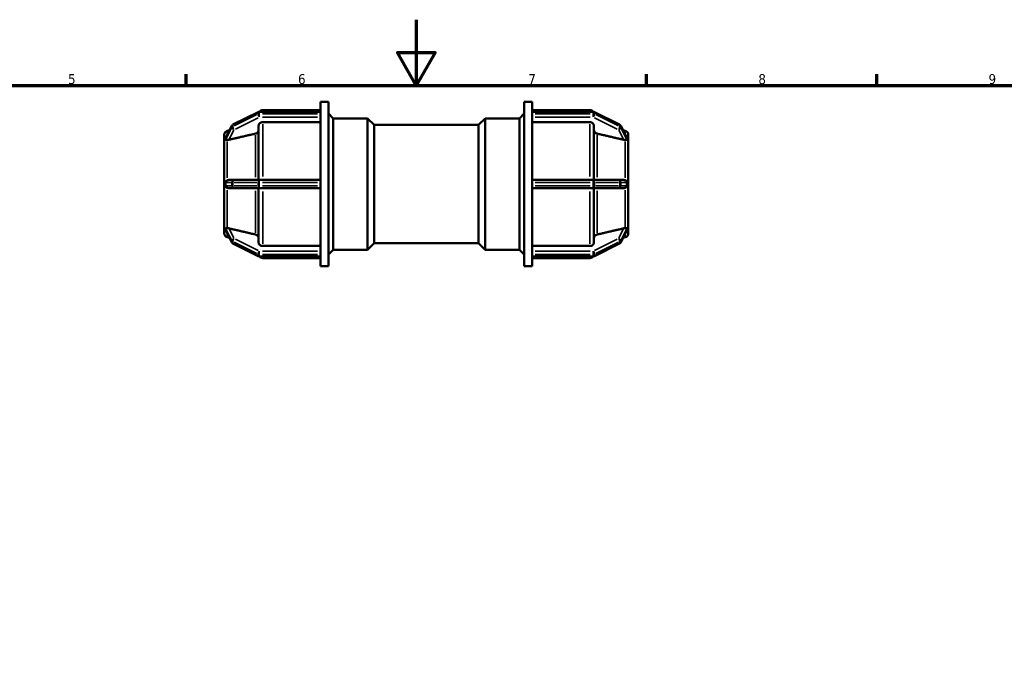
# Model space of a CAD drawing. Header units: millimetres. Extents: x 0 to 901, y -217 to 599.
# Tile 6 of 8: x 300 to 599, y 395 to 594. Entities that reach past the tile are written whole.
import ezdxf

# ---------------------------------------------------------------- set-up
doc = ezdxf.new("R2010")
doc.units = ezdxf.units.MM
for name, color, linetype, lineweight in [('Border (ANSI)', 7, 'Continuous', 70), ('Visible (ANSI)', 7, 'Continuous', 50), ('Visible Narrow (ANSI)', 7, 'Continuous', 35)]:
    doc.layers.add(name, color=color, linetype=linetype, lineweight=lineweight)
doc.styles.add('Note Text (ANSI)', font='tahoma.ttf')

# ---------------------------------------------------------------- blocks, each defined once
blk = doc.blocks.new('Borders Default Border')
at = {"layer": 'Border (ANSI)'}
for p, q in [((350.42, 574), (350.42, 577.45)), ((490.58, 574), (490.58, 577.45)), ((560.67, 574), (560.67, 577.45))]:
    blk.add_line(p, q, dxfattribs=at)
at = {"layer": 'Border (ANSI)', "flags": 128}
for points in [[(420.5, 594), (420.5, 574), (414.73, 584), (426.27, 584), (420.5, 574)], [(20, 20), (20, 574), (821, 574), (821, 20), (20, 20)]]:
    blk.add_lwpolyline(points, dxfattribs=at)
at = {"layer": 'Border (ANSI)', "char_height": 3.05, "attachment_point": 7, "style": 'Note Text (ANSI)'}
for s, insert in [('5', (314.48, 574.34)), ('6', (384.49, 574.34)), ('7', (454.6, 574.4)), ('8', (524.63, 574.33)), ('9', (594.7, 574.34))]:
    blk.add_mtext(s, dxfattribs=dict(at, insert=insert))

msp = doc.modelspace()

# ---------------------------------------------------------------- linework, layer by layer
at = {"layer": 'Visible (ANSI)'}
for p, q in [((391.312, 565.929), (391.312, 568.982)), ((391.312, 568.982), (393.712, 568.982)), ((393.712, 518.982), (393.712, 568.982)), ((453.352, 518.982), (453.352, 568.982)), ((453.352, 568.982), (455.752, 568.982)), ((455.752, 565.929), (455.752, 568.982)), ((372.352, 565.904), (364.682, 562.069)), ((391.312, 565.983), (372.688, 565.983)), ((373.737, 566.482), (391.312, 566.482)), ((391.312, 565.929), (391.312, 565.883)), ((391.312, 565.633), (391.312, 565.883)), ((391.312, 565.383), (391.312, 565.633)), ((391.312, 565.383), (391.312, 565.324)), ((391.312, 544.587), (391.312, 565.324)), ((395.152, 563.982), (393.712, 565.422)), ((395.152, 523.982), (395.152, 563.982)), ((395.152, 563.982), (405.632, 563.982)), ((405.632, 523.982), (405.632, 563.982)), ((407.632, 561.982), (405.632, 563.982)), ((439.432, 561.982), (441.432, 563.982)), ((441.432, 563.982), (441.432, 523.982)), ((441.432, 563.982), (451.912, 563.982)), ((451.912, 563.982), (453.352, 565.422)), ((451.912, 523.982), (451.912, 563.982)), ((455.752, 566.482), (473.328, 566.482)), ((455.752, 565.983), (474.377, 565.983)), ((455.752, 565.883), (455.752, 565.929)), ((455.752, 565.633), (455.752, 565.883)), ((455.752, 565.383), (455.752, 565.633)), ((455.752, 565.324), (455.752, 565.383)), ((455.752, 544.587), (455.752, 565.324)), ((474.712, 565.904), (482.382, 562.069)), ((364.351, 561.743), (362.475, 558.114)), ((372.487, 545.232), (372.487, 561.728)), ((391.312, 562.813), (373.737, 562.813)), ((407.632, 525.982), (407.632, 561.982)), ((407.632, 561.982), (439.432, 561.982)), ((439.432, 525.982), (439.432, 561.982)), ((473.328, 562.813), (455.752, 562.813)), ((474.578, 561.728), (474.578, 545.232)), ((482.713, 561.743), (484.589, 558.114)), ((362.032, 557.589), (362.032, 558.972)), ((362.034, 557.591), (362.032, 557.589)), ((362.032, 557.589), (362.032, 556.964)), ((362.959, 560.179), (363.637, 560.361)), ((484.106, 560.179), (483.428, 560.361)), ((485.031, 557.591), (485.032, 557.589)), ((485.032, 558.972), (485.032, 557.589)), ((485.032, 557.589), (485.032, 556.964)), ((362.032, 556.964), (362.032, 556.339)), ((362.032, 556.339), (362.034, 556.341)), ((362.033, 556.338), (362.032, 556.339)), ((362.032, 545.232), (362.032, 556.339)), ((485.032, 556.339), (485.031, 556.341)), ((485.031, 556.338), (485.032, 556.339)), ((485.032, 556.964), (485.032, 556.339)), ((485.032, 556.339), (485.032, 545.232)), ((362.034, 545.232), (362.032, 545.232)), ((362.032, 545.232), (362.032, 543.982)), ((362.032, 543.982), (362.032, 542.732)), ((362.032, 542.732), (362.034, 542.732)), ((362.032, 531.626), (362.032, 542.732)), ((365.018, 545.232), (363.43, 545.232)), ((363.43, 542.732), (365.018, 542.732)), ((372.688, 545.232), (365.018, 545.232)), ((365.018, 542.732), (372.688, 542.732)), ((372.487, 526.236), (372.487, 542.732)), ((391.312, 545.232), (372.688, 545.232)), ((372.688, 542.732), (391.312, 542.732)), ((391.312, 544.587), (391.312, 544.482)), ((391.312, 543.982), (391.312, 544.482)), ((391.312, 543.482), (391.312, 543.982)), ((391.312, 543.482), (391.312, 543.378)), ((391.312, 522.64), (391.312, 543.378)), ((474.377, 545.232), (455.752, 545.232)), ((455.752, 544.482), (455.752, 544.587)), ((455.752, 543.982), (455.752, 544.482)), ((455.752, 543.482), (455.752, 543.982)), ((455.752, 543.378), (455.752, 543.482)), ((455.752, 522.64), (455.752, 543.378)), ((455.752, 542.732), (474.377, 542.732)), ((482.047, 545.232), (474.377, 545.232)), ((474.377, 542.732), (482.047, 542.732)), ((474.578, 542.732), (474.578, 526.236)), ((483.635, 545.232), (482.047, 545.232)), ((482.047, 542.732), (483.635, 542.732)), ((485.031, 545.232), (485.032, 545.232)), ((485.032, 542.732), (485.031, 542.732)), ((485.032, 545.232), (485.032, 543.982)), ((485.032, 543.982), (485.032, 542.732)), ((485.032, 542.732), (485.032, 531.626)), ((362.032, 531.626), (362.033, 531.627)), ((362.032, 531.626), (362.032, 531.001)), ((362.034, 531.624), (362.032, 531.626)), ((362.032, 531.001), (362.032, 530.376)), ((485.032, 531.626), (485.031, 531.627)), ((485.031, 531.624), (485.032, 531.626)), ((485.032, 531.626), (485.032, 531.001)), ((485.032, 531.001), (485.032, 530.376)), ((362.032, 530.376), (362.034, 530.374)), ((362.032, 528.993), (362.032, 530.376)), ((362.475, 529.85), (364.351, 526.222)), ((362.959, 527.785), (363.637, 527.604)), ((484.589, 529.85), (482.713, 526.222)), ((484.106, 527.785), (483.428, 527.604)), ((485.032, 530.376), (485.031, 530.374)), ((485.032, 530.376), (485.032, 528.993)), ((364.682, 525.895), (372.352, 522.06)), ((373.737, 525.152), (391.312, 525.152)), ((407.632, 525.982), (405.632, 523.982)), ((407.632, 525.982), (439.432, 525.982)), ((439.432, 525.982), (441.432, 523.982)), ((455.752, 525.152), (473.328, 525.152)), ((482.382, 525.895), (474.712, 522.06)), ((372.688, 521.981), (391.312, 521.981)), ((391.312, 522.64), (391.312, 522.582)), ((391.312, 522.332), (391.312, 522.582)), ((391.312, 522.082), (391.312, 522.332)), ((391.312, 522.082), (391.312, 522.036)), ((391.312, 518.982), (391.312, 522.036)), ((395.152, 523.982), (393.712, 522.542)), ((395.152, 523.982), (405.632, 523.982)), ((441.432, 523.982), (451.912, 523.982)), ((451.912, 523.982), (453.352, 522.542)), ((455.752, 522.582), (455.752, 522.64)), ((455.752, 522.332), (455.752, 522.582)), ((455.752, 522.082), (455.752, 522.332)), ((455.752, 522.036), (455.752, 522.082)), ((455.752, 518.982), (455.752, 522.036)), ((474.377, 521.981), (455.752, 521.981)), ((373.737, 521.482), (391.312, 521.482)), ((391.312, 518.982), (393.712, 518.982)), ((453.352, 518.982), (455.752, 518.982)), ((455.752, 521.482), (473.328, 521.482))]:
    msp.add_line(p, q, dxfattribs=at)
for centre, radius, start, end in [((372.688, 565.233), 0.75, 90, 116.56505), ((373.737, 565.232), 1.25, 90, 143.06613), ((473.328, 565.232), 1.25, 36.93387, 90), ((474.377, 565.233), 0.75, 63.43495, 90), ((365.018, 561.398), 0.75, 116.56505, 152.66053), ((482.047, 561.398), 0.75, 27.33947, 63.43495), ((363.282, 558.972), 1.25, 105, 180), ((483.782, 558.972), 1.25, 0, 75), ((363.282, 528.993), 1.25, 180, 255), ((483.782, 528.993), 1.25, 285, 0), ((365.018, 526.566), 0.75, 207.33947, 243.43495), ((482.047, 526.566), 0.75, 296.56505, 332.66053), ((372.688, 522.731), 0.75, 243.43495, 270), ((373.737, 522.732), 1.25, 216.93387, 270), ((473.328, 522.732), 1.25, 270, 323.06613), ((474.377, 522.731), 0.75, 270, 296.56505)]:
    msp.add_arc(centre, radius, start, end, dxfattribs=at)
for points, knots in [([(373.737, 562.813), (373.583, 562.813), (373.401, 562.782), (373.116, 562.679), (372.962, 562.59), (372.744, 562.401), (372.641, 562.267), (372.523, 562.02), (372.487, 561.862), (372.487, 561.728)], [0, 0, 0, 0, 0.04625641, 0.04625641, 0.09254942, 0.09254942, 0.13888947, 0.13888947, 0.18527327, 0.18527327, 0.18527327, 0.18527327]), ([(474.578, 561.728), (474.578, 561.862), (474.542, 562.02), (474.424, 562.267), (474.321, 562.401), (474.102, 562.59), (473.949, 562.679), (473.664, 562.782), (473.482, 562.813), (473.328, 562.813)], [-0.18527327, -0.18527327, -0.18527327, -0.18527327, -0.13888947, -0.13888947, -0.09254942, -0.09254942, -0.04625641, -0.04625641, 0, 0, 0, 0]), ([(362.444, 558.01), (362.443, 558.025), (362.446, 558.043), (362.459, 558.079), (362.466, 558.096), (362.475, 558.114)], [-0.391297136, -0.391297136, -0.391297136, -0.391297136, -0.376641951, -0.376641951, -0.365733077, -0.365733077, -0.365733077, -0.365733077]), ([(362.444, 557.51), (362.448, 557.603), (362.45, 557.691), (362.45, 557.852), (362.448, 557.932), (362.444, 558.01)], [-0.61928994, -0.61928994, -0.61928994, -0.61928994, -0.571019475, -0.571019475, -0.522749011, -0.522749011, -0.522749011, -0.522749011]), ([(372.487, 560.392), (372.487, 560.258), (372.451, 560.1), (372.332, 559.852), (372.229, 559.719), (372.011, 559.53), (371.857, 559.44), (371.667, 559.372), (371.614, 559.356), (371.56, 559.344)], [0.18529753, 0.18529753, 0.18529753, 0.18529753, 0.23170372, 0.23170372, 0.2780663, 0.2780663, 0.3243679, 0.3243679, 0.33995548, 0.33995548, 0.33995548, 0.33995548]), ([(475.504, 559.344), (475.45, 559.356), (475.398, 559.372), (475.207, 559.44), (475.053, 559.53), (474.835, 559.719), (474.732, 559.852), (474.614, 560.1), (474.578, 560.258), (474.578, 560.392)], [0.40127516, 0.40127516, 0.40127516, 0.40127516, 0.41686274, 0.41686274, 0.46316434, 0.46316434, 0.50952692, 0.50952692, 0.55593311, 0.55593311, 0.55593311, 0.55593311]), ([(484.589, 558.114), (484.598, 558.097), (484.606, 558.08), (484.618, 558.043), (484.622, 558.025), (484.621, 558.01)], [-0.16782157, -0.16782157, -0.16782157, -0.16782157, -0.153587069, -0.153587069, -0.134048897, -0.134048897, -0.134048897, -0.134048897]), ([(484.621, 558.01), (484.617, 557.932), (484.615, 557.852), (484.615, 557.771), (484.615, 557.691), (484.617, 557.603), (484.621, 557.51)], [-0.048270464, -0.048270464, -0.048270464, -0.048270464, 0, 0, 0, 0.048270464, 0.048270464, 0.048270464, 0.048270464]), ([(362.959, 557.401), (362.833, 557.406), (362.726, 557.407), (362.568, 557.414), (362.509, 557.42), (362.456, 557.455), (362.447, 557.472), (362.444, 557.497), (362.444, 557.503), (362.444, 557.51)], [-0.60409147, -0.60409147, -0.60409147, -0.60409147, -0.56128979, -0.56128979, -0.52263659, -0.52263659, -0.49972855, -0.49972855, -0.49277707, -0.49277707, -0.49277707, -0.49277707]), ([(363.43, 557.452), (363.422, 557.45), (363.414, 557.448), (363.29, 557.421), (363.166, 557.404), (363.018, 557.4), (362.988, 557.4), (362.959, 557.401)], [0.262425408, 0.262425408, 0.262425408, 0.262425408, 0.264880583, 0.264880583, 0.300726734, 0.300726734, 0.310144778, 0.310144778, 0.310144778, 0.310144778]), ([(484.106, 557.401), (484.077, 557.4), (484.046, 557.4), (483.899, 557.404), (483.774, 557.421), (483.659, 557.447), (483.651, 557.448), (483.643, 557.45), (483.635, 557.452)], [0.474655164, 0.474655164, 0.474655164, 0.474655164, 0.484073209, 0.484073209, 0.51991936, 0.51991936, 0.51991936, 0.522374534, 0.522374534, 0.522374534, 0.522374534]), ([(484.621, 557.51), (484.621, 557.5), (484.62, 557.491), (484.614, 557.464), (484.603, 557.447), (484.536, 557.416), (484.466, 557.412), (484.301, 557.407), (484.209, 557.405), (484.106, 557.401)], [-0.13760114, -0.13760114, -0.13760114, -0.13760114, -0.12722895, -0.12722895, -0.10418158, -0.10418158, -0.06643677, -0.06643677, -0.03325811, -0.03325811, -0.03325811, -0.03325811]), ([(362.444, 544.482), (362.443, 544.509), (362.445, 544.535), (362.457, 544.609), (362.474, 544.659), (362.549, 544.803), (362.624, 544.894), (362.791, 545.034), (362.872, 545.086), (362.959, 545.128)], [-0.370269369, -0.370269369, -0.370269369, -0.370269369, -0.358266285, -0.358266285, -0.33684905, -0.33684905, -0.302343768, -0.302343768, -0.276732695, -0.276732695, -0.276732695, -0.276732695]), ([(362.959, 542.836), (362.952, 542.84), (362.945, 542.843), (362.8, 542.917), (362.686, 543.009), (362.555, 543.16), (362.515, 543.22), (362.47, 543.321), (362.456, 543.363), (362.445, 543.433), (362.443, 543.457), (362.444, 543.482)], [-0.54491098, -0.54491098, -0.54491098, -0.54491098, -0.5425626, -0.5425626, -0.49562447, -0.49562447, -0.46714658, -0.46714658, -0.44904306, -0.44904306, -0.43900418, -0.43900418, -0.43900418, -0.43900418]), ([(362.444, 543.482), (362.448, 543.654), (362.45, 543.821), (362.45, 544.143), (362.448, 544.311), (362.444, 544.482)], [0.522749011, 0.522749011, 0.522749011, 0.522749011, 0.571019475, 0.571019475, 0.61928994, 0.61928994, 0.61928994, 0.61928994]), ([(362.959, 545.128), (362.988, 545.142), (363.018, 545.155), (363.166, 545.209), (363.29, 545.23), (363.414, 545.232), (363.422, 545.232), (363.43, 545.232)], [0.209774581, 0.209774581, 0.209774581, 0.209774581, 0.219192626, 0.219192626, 0.255038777, 0.255038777, 0.257493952, 0.257493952, 0.257493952, 0.257493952]), ([(363.43, 542.732), (363.422, 542.732), (363.414, 542.732), (363.29, 542.735), (363.166, 542.756), (363.018, 542.81), (362.988, 542.822), (362.959, 542.836)], [0.262425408, 0.262425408, 0.262425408, 0.262425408, 0.264880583, 0.264880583, 0.300726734, 0.300726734, 0.310144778, 0.310144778, 0.310144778, 0.310144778]), ([(483.635, 545.232), (483.643, 545.232), (483.651, 545.232), (483.659, 545.232), (483.774, 545.23), (483.899, 545.209), (484.046, 545.155), (484.077, 545.142), (484.106, 545.128)], [0.517464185, 0.517464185, 0.517464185, 0.517464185, 0.51991936, 0.51991936, 0.51991936, 0.555765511, 0.555765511, 0.565183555, 0.565183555, 0.565183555, 0.565183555]), ([(484.106, 542.836), (484.077, 542.822), (484.046, 542.81), (483.899, 542.756), (483.774, 542.735), (483.659, 542.733), (483.651, 542.732), (483.643, 542.732), (483.635, 542.732)], [0.474655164, 0.474655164, 0.474655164, 0.474655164, 0.484073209, 0.484073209, 0.51991936, 0.51991936, 0.51991936, 0.522374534, 0.522374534, 0.522374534, 0.522374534]), ([(484.106, 545.128), (484.242, 545.063), (484.353, 544.977), (484.492, 544.828), (484.538, 544.764), (484.589, 544.66), (484.605, 544.617), (484.619, 544.541), (484.621, 544.512), (484.621, 544.482)], [-0.28043631, -0.28043631, -0.28043631, -0.28043631, -0.22154922, -0.22154922, -0.18007892, -0.18007892, -0.15367875, -0.15367875, -0.13632093, -0.13632093, -0.13632093, -0.13632093]), ([(484.621, 543.482), (484.621, 543.461), (484.62, 543.44), (484.612, 543.379), (484.601, 543.332), (484.534, 543.189), (484.468, 543.102), (484.306, 542.953), (484.212, 542.888), (484.106, 542.836)], [-0.14575061, -0.14575061, -0.14575061, -0.14575061, -0.13253587, -0.13253587, -0.10760694, -0.10760694, -0.0689931, -0.0689931, -0.03374986, -0.03374986, -0.03374986, -0.03374986]), ([(484.621, 544.482), (484.617, 544.311), (484.615, 544.143), (484.615, 543.982), (484.615, 543.821), (484.617, 543.654), (484.621, 543.482)], [1.093768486, 1.093768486, 1.093768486, 1.093768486, 1.142038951, 1.142038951, 1.142038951, 1.190309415, 1.190309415, 1.190309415, 1.190309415]), ([(362.444, 530.455), (362.444, 530.455), (362.444, 530.455), (362.443, 530.479), (362.449, 530.497), (362.48, 530.532), (362.517, 530.542), (362.626, 530.556), (362.726, 530.556), (362.889, 530.561), (362.923, 530.562), (362.959, 530.563)], [-0.47142766, -0.47142766, -0.47142766, -0.47142766, -0.47118222, -0.47118222, -0.44902911, -0.44902911, -0.41144819, -0.41144819, -0.35094542, -0.35094542, -0.33572019, -0.33572019, -0.33572019, -0.33572019]), ([(362.959, 530.563), (362.988, 530.565), (363.018, 530.565), (363.166, 530.561), (363.29, 530.543), (363.414, 530.516), (363.422, 530.514), (363.43, 530.513)], [0.209774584, 0.209774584, 0.209774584, 0.209774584, 0.219192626, 0.219192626, 0.255038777, 0.255038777, 0.257493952, 0.257493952, 0.257493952, 0.257493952]), ([(483.635, 530.513), (483.643, 530.514), (483.651, 530.516), (483.659, 530.518), (483.774, 530.543), (483.899, 530.561), (484.046, 530.565), (484.077, 530.565), (484.106, 530.563)], [0.517464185, 0.517464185, 0.517464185, 0.517464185, 0.51991936, 0.51991936, 0.51991936, 0.555765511, 0.555765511, 0.565183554, 0.565183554, 0.565183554, 0.565183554]), ([(484.106, 530.563), (484.167, 530.561), (484.225, 530.56), (484.399, 530.555), (484.49, 530.554), (484.581, 530.531), (484.602, 530.518), (484.619, 530.485), (484.621, 530.471), (484.621, 530.455)], [-0.2695811, -0.2695811, -0.2695811, -0.2695811, -0.24529417, -0.24529417, -0.19024601, -0.19024601, -0.15678509, -0.15678509, -0.13807763, -0.13807763, -0.13807763, -0.13807763]), ([(362.444, 529.955), (362.448, 530.033), (362.45, 530.113), (362.45, 530.274), (362.448, 530.361), (362.444, 530.455)], [0.522749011, 0.522749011, 0.522749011, 0.522749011, 0.571019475, 0.571019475, 0.61928994, 0.61928994, 0.61928994, 0.61928994]), ([(362.475, 529.85), (362.461, 529.878), (362.451, 529.904), (362.444, 529.937), (362.444, 529.946), (362.444, 529.955)], [-0.41507325, -0.41507325, -0.41507325, -0.41507325, -0.397395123, -0.397395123, -0.389252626, -0.389252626, -0.389252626, -0.389252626]), ([(371.56, 528.621), (371.614, 528.608), (371.667, 528.593), (371.857, 528.524), (372.011, 528.435), (372.229, 528.246), (372.332, 528.112), (372.451, 527.865), (372.487, 527.707), (372.487, 527.573)], [0.40127516, 0.40127516, 0.40127516, 0.40127516, 0.41686274, 0.41686274, 0.46316434, 0.46316434, 0.50952692, 0.50952692, 0.55593311, 0.55593311, 0.55593311, 0.55593311]), ([(474.578, 527.573), (474.578, 527.707), (474.614, 527.865), (474.732, 528.112), (474.835, 528.246), (475.053, 528.435), (475.207, 528.524), (475.398, 528.593), (475.45, 528.608), (475.504, 528.621)], [0.18529753, 0.18529753, 0.18529753, 0.18529753, 0.23170372, 0.23170372, 0.2780663, 0.2780663, 0.3243679, 0.3243679, 0.33995548, 0.33995548, 0.33995548, 0.33995548]), ([(484.621, 529.955), (484.621, 529.947), (484.621, 529.939), (484.615, 529.911), (484.607, 529.885), (484.589, 529.85)], [-0.142670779, -0.142670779, -0.142670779, -0.142670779, -0.132388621, -0.132388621, -0.111176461, -0.111176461, -0.111176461, -0.111176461]), ([(484.621, 530.455), (484.617, 530.361), (484.615, 530.274), (484.615, 530.193), (484.615, 530.113), (484.617, 530.033), (484.621, 529.955)], [-0.048270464, -0.048270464, -0.048270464, -0.048270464, 0, 0, 0, 0.048270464, 0.048270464, 0.048270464, 0.048270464]), ([(372.487, 526.236), (372.487, 526.102), (372.523, 525.945), (372.641, 525.697), (372.744, 525.564), (372.962, 525.375), (373.116, 525.285), (373.401, 525.183), (373.583, 525.152), (373.737, 525.152)], [-0.18527327, -0.18527327, -0.18527327, -0.18527327, -0.13888947, -0.13888947, -0.09254942, -0.09254942, -0.04625641, -0.04625641, 0, 0, 0, 0]), ([(473.328, 525.152), (473.482, 525.152), (473.664, 525.183), (473.949, 525.285), (474.102, 525.375), (474.321, 525.564), (474.424, 525.697), (474.542, 525.945), (474.578, 526.102), (474.578, 526.236)], [0, 0, 0, 0, 0.04625641, 0.04625641, 0.09254942, 0.09254942, 0.13888947, 0.13888947, 0.18527327, 0.18527327, 0.18527327, 0.18527327])]:
    msp.add_open_spline(points, degree=3, knots=knots, dxfattribs=at)
for points in [[(362.034, 557.591), (362.032, 557.375), (362.032, 557.162), (362.032, 556.964)], [(485.032, 556.964), (485.032, 557.162), (485.033, 557.375), (485.031, 557.591)], [(362.032, 556.964), (362.032, 556.766), (362.032, 556.55), (362.034, 556.341)], [(362.034, 556.341), (362.033, 556.34), (362.033, 556.339), (362.033, 556.338)], [(485.031, 556.341), (485.033, 556.55), (485.032, 556.766), (485.032, 556.964)], [(485.031, 556.338), (485.031, 556.339), (485.031, 556.34), (485.031, 556.341)], [(362.034, 545.232), (362.032, 544.807), (362.032, 544.379), (362.032, 543.982)], [(362.032, 543.982), (362.032, 543.586), (362.032, 543.158), (362.034, 542.732)], [(485.032, 543.982), (485.032, 544.379), (485.033, 544.807), (485.031, 545.232)], [(485.031, 542.732), (485.033, 543.158), (485.032, 543.586), (485.032, 543.982)], [(362.034, 531.624), (362.032, 531.414), (362.032, 531.199), (362.032, 531.001)], [(362.032, 531.001), (362.032, 530.803), (362.032, 530.59), (362.034, 530.374)], [(362.033, 531.627), (362.033, 531.626), (362.033, 531.625), (362.034, 531.624)], [(485.031, 531.624), (485.031, 531.625), (485.031, 531.626), (485.031, 531.627)], [(485.032, 531.001), (485.032, 531.199), (485.033, 531.414), (485.031, 531.624)], [(485.031, 530.374), (485.033, 530.59), (485.032, 530.803), (485.032, 531.001)]]:
    msp.add_open_spline(points, degree=3, dxfattribs=at)
for points, weights in [([(371.56, 559.344), (367.239, 558.339), (363.43, 557.452)], [1, 1.00209547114, 1.00024500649]), ([(483.635, 557.452), (479.825, 558.339), (475.504, 559.344)], [1.00024500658, 1.00209547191, 1]), ([(363.43, 530.513), (367.239, 529.626), (371.56, 528.621)], [1.00024500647, 1.00209547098, 1]), ([(475.504, 528.621), (479.825, 529.626), (483.635, 530.513)], [1, 1.00209547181, 1.00024500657])]:
    msp.add_rational_spline(points, weights, degree=2, dxfattribs=at)
at = {"layer": 'Visible Narrow (ANSI)'}
for p, q in [((365.026, 562.153), (371.929, 565.604)), ((371.929, 565.104), (365.026, 561.653)), ((365.401, 560.715), (372.304, 564.167)), ((372.313, 565.771), (372.313, 565.321)), ((372.688, 565.983), (372.688, 565.893)), ((372.688, 565.408), (372.688, 565.858)), ((372.688, 565.352), (372.688, 564.411)), ((373.619, 565.883), (390.381, 565.883)), ((390.381, 565.383), (373.619, 565.383)), ((373.619, 564.358), (390.381, 564.358)), ((373.737, 566.481), (373.737, 566.032)), ((456.684, 565.883), (473.446, 565.883)), ((473.446, 565.383), (456.684, 565.383)), ((456.684, 564.358), (473.446, 564.358)), ((473.328, 566.032), (473.328, 566.481)), ((474.377, 565.893), (474.377, 565.983)), ((474.377, 565.858), (474.377, 565.408)), ((474.377, 564.411), (474.377, 565.352)), ((474.752, 565.321), (474.752, 565.771)), ((474.76, 564.167), (481.664, 560.715)), ((475.135, 565.604), (482.039, 562.153)), ((482.039, 561.653), (475.135, 565.104)), ((362.538, 558.193), (364.239, 561.481)), ((364.239, 560.981), (362.538, 557.693)), ((364.333, 561.639), (364.333, 561.189)), ((364.643, 561.486), (364.643, 561.936)), ((373.737, 562.216), (373.737, 546.282)), ((473.328, 546.282), (473.328, 562.216)), ((482.422, 561.936), (482.422, 561.486)), ((482.732, 561.189), (482.732, 561.639)), ((482.826, 561.481), (484.526, 558.193)), ((484.526, 557.693), (482.826, 560.981)), ((362.959, 559.158), (362.959, 560.176)), ((363.509, 557.606), (364.938, 560.37)), ((371.56, 546.072), (371.56, 558.858)), ((475.504, 558.858), (475.504, 546.072)), ((482.126, 560.37), (483.556, 557.606)), ((484.106, 559.158), (484.106, 560.176)), ((362.959, 545.858), (362.959, 556.977)), ((484.106, 545.858), (484.106, 556.977)), ((362.538, 544.482), (364.239, 544.482)), ((364.239, 543.482), (362.538, 543.482)), ((364.333, 544.432), (364.333, 543.532)), ((364.622, 544.482), (364.343, 544.482)), ((364.343, 543.482), (364.622, 543.482)), ((364.643, 543.532), (364.643, 544.432)), ((365.026, 544.482), (371.929, 544.482)), ((371.929, 543.482), (365.026, 543.482)), ((372.313, 544.432), (372.313, 543.532)), ((372.668, 544.482), (372.33, 544.482)), ((372.33, 543.482), (372.668, 543.482)), ((372.688, 545.23), (372.688, 544.541)), ((372.688, 543.532), (372.688, 544.432)), ((372.688, 543.423), (372.688, 542.735)), ((373.619, 544.482), (390.381, 544.482)), ((390.381, 543.482), (373.619, 543.482)), ((456.684, 544.482), (473.446, 544.482)), ((473.446, 543.482), (456.684, 543.482)), ((474.377, 544.541), (474.377, 545.23)), ((474.377, 544.432), (474.377, 543.532)), ((474.377, 542.735), (474.377, 543.423)), ((474.735, 544.482), (474.397, 544.482)), ((474.397, 543.482), (474.735, 543.482)), ((474.752, 543.532), (474.752, 544.432)), ((475.135, 544.482), (482.039, 544.482)), ((482.039, 543.482), (475.135, 543.482)), ((482.422, 544.432), (482.422, 543.532)), ((482.722, 544.482), (482.442, 544.482)), ((482.442, 543.482), (482.722, 543.482)), ((482.732, 543.532), (482.732, 544.432)), ((482.826, 544.482), (484.526, 544.482)), ((484.526, 543.482), (482.826, 543.482)), ((362.959, 530.988), (362.959, 542.106)), ((371.56, 529.107), (371.56, 541.892)), ((373.737, 541.683), (373.737, 525.749)), ((473.328, 525.749), (473.328, 541.683)), ((475.504, 541.892), (475.504, 529.107)), ((484.106, 530.988), (484.106, 542.106)), ((362.538, 530.272), (364.239, 526.984)), ((364.239, 526.484), (362.538, 529.772)), ((362.959, 527.788), (362.959, 528.806)), ((364.938, 527.595), (363.509, 530.359)), ((483.556, 530.359), (482.126, 527.595)), ((482.826, 526.984), (484.526, 530.272)), ((484.526, 529.772), (482.826, 526.484)), ((484.106, 527.788), (484.106, 528.806)), ((364.333, 526.776), (364.333, 526.326)), ((364.643, 526.029), (364.643, 526.479)), ((365.026, 526.312), (371.929, 522.86)), ((371.929, 522.36), (365.026, 525.812)), ((372.304, 523.798), (365.401, 527.249)), ((481.664, 527.249), (474.76, 523.798)), ((475.135, 522.86), (482.039, 526.312)), ((482.039, 525.812), (475.135, 522.36)), ((482.422, 526.479), (482.422, 526.029)), ((482.732, 526.326), (482.732, 526.776)), ((372.313, 522.644), (372.313, 522.194)), ((372.688, 523.554), (372.688, 522.613)), ((372.688, 522.107), (372.688, 522.557)), ((372.688, 522.072), (372.688, 521.981)), ((390.381, 523.606), (373.619, 523.606)), ((373.619, 522.582), (390.381, 522.582)), ((390.381, 522.082), (373.619, 522.082)), ((373.737, 521.933), (373.737, 521.484)), ((473.446, 523.606), (456.684, 523.606)), ((456.684, 522.582), (473.446, 522.582)), ((473.446, 522.082), (456.684, 522.082)), ((473.328, 521.484), (473.328, 521.933)), ((474.377, 522.613), (474.377, 523.554)), ((474.377, 522.557), (474.377, 522.107)), ((474.377, 521.981), (474.377, 522.072)), ((474.752, 522.194), (474.752, 522.644))]:
    msp.add_line(p, q, dxfattribs=at)
for centre, major_axis, ratio, start_param, end_param in [((372.688, 565.233), (-0.335, 0.671), 0.25, 0.0231824, 0.4404652), ((372.688, 564.733), (0.335, -0.671), 0.25, 3.6837801, 5.0974968), ((372.688, 565.233), (0.75, 0), 0.8660254, 1.5969763, 2.0682152), ((372.688, 564.733), (-0.75, 0), 0.8660254, 4.7385689, 5.2098078), ((474.377, 565.233), (0.75, 0), 0.8660254, 1.0733775, 1.5446164), ((474.377, 564.733), (-0.75, 0), 0.8660254, 4.2149701, 4.686209), ((474.377, 564.733), (0.335, 0.671), 0.25, 4.3272812, 5.7409979), ((474.377, 565.233), (0.335, 0.671), 0.25, 5.8427201, 6.2600029), ((365.018, 561.398), (-0.666, 0.344), 0.4563451, 0.0115849, 0.2201134), ((365.018, 560.898), (-0.666, 0.344), 0.4563451, 0.3102381, 1.7239548), ((365.018, 561.398), (0.75, 0), 0.8660254, 2.1257061, 2.6893047), ((365.018, 560.898), (-0.75, 0), 0.8660254, 5.2672988, 5.8308974), ((365.018, 561.398), (-0.335, 0.671), 0.25, 0.0231824, 0.4404652), ((365.018, 560.898), (-0.335, 0.671), 0.25, 0.5421874, 1.9559041), ((482.047, 560.898), (-0.335, -0.671), 0.25, 1.1856885, 2.5994052), ((482.047, 560.898), (0.666, 0.344), 0.4563451, 4.5592305, 5.9729472), ((482.047, 561.398), (0.335, 0.671), 0.25, 5.8427201, 6.2600029), ((482.047, 561.398), (0.75, 0), 0.8660254, 0.4522879, 1.0158865), ((482.047, 560.898), (-0.75, 0), 0.8660254, 3.5938806, 4.1574792), ((482.047, 561.398), (0.666, 0.344), 0.4563451, 6.0630719, 6.2716004), ((365.018, 544.482), (0, 0.75), 0.9126902, 0.0785398, 1.4922565), ((365.018, 543.482), (0, -0.75), 0.9126902, 4.7909288, 6.2046455), ((365.018, 544.482), (0, 0.75), 0.5, 0.0785398, 1.4922565), ((365.018, 543.482), (0, -0.75), 0.5, 4.7909288, 6.2046455), ((372.688, 544.482), (0, 0.75), 0.5, 0.0785398, 1.4922565), ((372.688, 543.482), (0, -0.75), 0.5, 4.7909288, 6.2046455), ((474.377, 544.482), (0, 0.75), 0.5, 4.7909288, 6.2046455), ((474.377, 543.482), (0, -0.75), 0.5, 0.0785398, 1.4922565), ((482.047, 544.482), (0, 0.75), 0.5, 4.7909288, 6.2046455), ((482.047, 543.482), (0, -0.75), 0.5, 0.0785398, 1.4922565), ((482.047, 544.482), (0, 0.75), 0.9126902, 4.7909288, 6.2046455), ((482.047, 543.482), (0, -0.75), 0.9126902, 0.0785398, 1.4922565), ((365.018, 526.566), (-0.666, -0.344), 0.4563451, 6.0630719, 6.2716004), ((365.018, 527.066), (-0.666, -0.344), 0.4563451, 4.5592305, 5.9729472), ((365.018, 527.066), (0.75, 0), 0.8660254, 3.5938806, 4.1574792), ((365.018, 526.566), (-0.75, 0), 0.8660254, 0.4522879, 1.0158865), ((365.018, 526.566), (-0.335, -0.671), 0.25, 5.8427201, 6.2600029), ((365.018, 527.066), (0.335, 0.671), 0.25, 1.1856885, 2.5994052), ((482.047, 527.066), (0.335, -0.671), 0.25, 0.5421874, 1.9559041), ((482.047, 527.066), (0.666, -0.344), 0.4563451, 0.3102381, 1.7239548), ((482.047, 526.566), (0.335, -0.671), 0.25, 0.0231824, 0.4404652), ((482.047, 527.066), (0.75, 0), 0.8660254, 5.2672988, 5.8308974), ((482.047, 526.566), (-0.75, 0), 0.8660254, 2.1257061, 2.6893047), ((482.047, 526.566), (0.666, -0.344), 0.4563451, 0.0115849, 0.2201134), ((372.688, 522.731), (-0.335, -0.671), 0.25, 5.8427201, 6.2600029), ((372.688, 523.231), (-0.335, -0.671), 0.25, 4.3272812, 5.7409979), ((372.688, 523.231), (0.75, 0), 0.8660254, 4.2149701, 4.686209), ((372.688, 522.731), (-0.75, 0), 0.8660254, 1.0733775, 1.5446164), ((474.377, 523.231), (0.75, 0), 0.8660254, 4.7385689, 5.2098078), ((474.377, 522.731), (-0.75, 0), 0.8660254, 1.5969763, 2.0682152), ((474.377, 523.231), (-0.335, 0.671), 0.25, 3.6837801, 5.0974968), ((474.377, 522.731), (0.335, -0.671), 0.25, 0.0231824, 0.4404652)]:
    msp.add_ellipse(centre, major_axis=major_axis, ratio=ratio, start_param=start_param, end_param=end_param, dxfattribs=at)

# ---------------------------------------------------------------- block references
msp.add_blockref('Borders Default Border', (0, 0))

doc.saveas('drawing.dxf')
